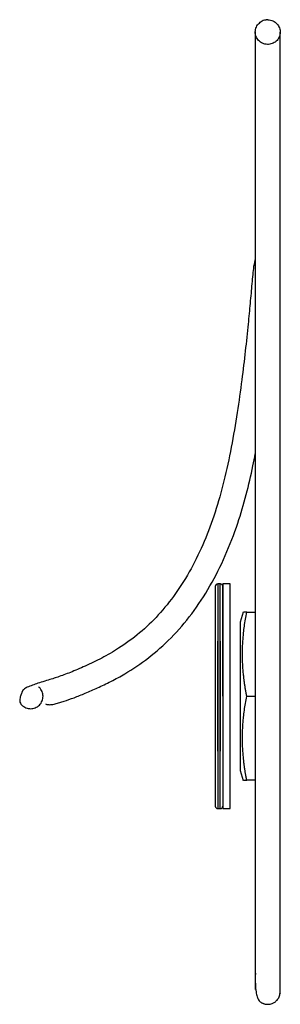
# Paper-space layout '_Derecha' of a CAD drawing. Header units: millimetres. Extents: x -540 to 0, y -122 to 135.
# Tile 2 of 2: x -52 to 0, y -62 to 135. Entities that reach past the tile are written whole.
import ezdxf

# ---------------------------------------------------------------- set-up
doc = ezdxf.new("R2010")
doc.units = ezdxf.units.MM

psp = doc.layouts.new('_Derecha')

# ---------------------------------------------------------------- linework, layer by layer
at = {"color": 7, "linetype": 'Continuous', "lineweight": 25}
for p, q in [((-13, 22), (-13, 0)), ((-11.99, 22.5), (-12.5, 22.5)), ((-12.5, 22.5), (-12.5, 0)), ((-9.99, 22.5), (-11.5, 22.5)), ((-11.5, 22.5), (-11.5, -22)), ((-7.42, 16.86), (-8.05, 14.85)), ((-6.71, 16.84), (-5, 16.84)), ((-6.71, 0), (-5, 0)), ((-12, -22.5), (-12, 0)), ((-10, -22.5), (-10, 0)), ((-8.05, -14.85), (-7.42, -16.86)), ((-5, -16.84), (-6.71, -16.84)), ((-12.5, -22.5), (-11.99, -22.5)), ((-11.5, -22.5), (-9.99, -22.5))]:
    psp.add_line(p, q, dxfattribs=at)
for centre, start, end in [((-12.5, 22), 90.0185, 180), ((-12, 22), 0, 90.0185), ((-12.5, -22), 180, 270.0185), ((-12, -22), 270.0185, 360)]:
    psp.add_arc(centre, 0.5, start, end, dxfattribs=at)
for points, knots in [([(-2.5, 135.41), (-2.4, 135.41), (-2.13, 135.4), (-1.7, 135.3), (-1.23, 135.09), (-0.82, 134.79), (-0.38, 134.32), (-0.02, 133.6), (0.03, 132.8), (-0.11, 132.17), (-0.32, 131.71), (-0.63, 131.3), (-1.11, 130.87), (-1.84, 130.53), (-2.66, 130.47), (-3.3, 130.61), (-3.77, 130.82), (-4.18, 131.12), (-4.62, 131.59), (-4.98, 132.31), (-5.03, 133.11), (-4.89, 133.74), (-4.68, 134.2), (-4.37, 134.61), (-3.88, 135.04), (-3.46, 135.29), (-3.18, 135.45)], [0, 0, 0, 0, 0.019652, 0.053202, 0.087465, 0.121727, 0.155277, 0.217602, 0.279927, 0.313477, 0.347739, 0.382002, 0.415552, 0.477877, 0.540201, 0.573751, 0.608014, 0.642276, 0.675827, 0.738151, 0.800476, 0.834026, 0.868288, 0.902551, 0.936101, 1, 1, 1, 1]), ([(-2.5, 135.41), (-2.55, 135.41), (-2.66, 135.41), (-2.82, 135.39), (-2.98, 135.37), (-3.09, 135.34), (-3.14, 135.33)], [0, 0, 0, 0, 0.250526, 0.5, 0.749474, 1, 1, 1, 1]), ([(-5, 132.95), (-5, 132.24), (-5, 130.8), (-5, 127.56), (-5, 123.51), (-5, 118.59), (-5, 112.87), (-5, 105.99), (-5, 97.85), (-5, 88.42), (-5, 78.27), (-5, 67.51), (-5, 55.24), (-5, 41.43), (-5, 26.08), (-5, 10.28), (-5, -3.98), (-5, -16.49), (-5, -27.14), (-4.99, -35.75), (-4.99, -42.29), (-4.99, -46.93), (-4.99, -50.82), (-4.99, -53.91), (-4.99, -56.21), (-4.99, -57.94), (-4.99, -58.46), (-4.99, -58.72)], [0, 0, 0, 0, 0.035027, 0.070631, 0.106814, 0.143579, 0.180924, 0.218851, 0.265131, 0.312244, 0.360197, 0.408984, 0.458606, 0.521812, 0.586319, 0.652127, 0.71923, 0.764681, 0.810698, 0.857265, 0.880755, 0.904373, 0.928113, 0.945995, 0.963932, 0.981929, 1, 1, 1, 1]), ([(-0.01, -59.14), (-0.01, -58.89), (-0.01, -58.38), (-0.01, -56.8), (0, -54.43), (0, -51.13), (0, -46.39), (0, -40.72), (0, -34.32), (0, -28.12), (0, -22.24), (0, -16.74), (0, -11.41), (0, -6.32), (0, -1.4), (0, 3.25), (0, 10.02), (0, 19.05), (0, 30.3), (0, 41.74), (0, 53.06), (0, 61.89), (0, 68.13), (0, 72.16), (0, 76.45), (0, 81.05), (0, 86.01), (0, 91.26), (0, 96.86), (0, 102.72), (0, 108.34), (0, 113.62), (0, 118.45), (0, 123), (0, 127.08), (0, 130.59), (0, 132.16), (0, 132.96)], [0, 0, 0, 0, 0.01733, 0.034224, 0.05068, 0.074535, 0.097421, 0.129168, 0.158862, 0.186507, 0.212107, 0.235663, 0.257174, 0.279901, 0.299845, 0.318945, 0.338172, 0.384463, 0.431479, 0.478953, 0.528865, 0.576298, 0.594252, 0.611824, 0.630685, 0.652747, 0.675578, 0.701051, 0.729169, 0.759932, 0.79334, 0.823197, 0.854889, 0.888416, 0.923776, 0.96097, 1, 1, 1, 1]), ([(-5.01, 87.65), (-5.12, 87.14), (-5.41, 85.77), (-5.66, 82.73), (-6.02, 78.84), (-6.45, 74.27), (-6.98, 69.15), (-7.69, 63.21), (-8.6, 56.72), (-9.75, 49.9), (-11.19, 43.13), (-12.97, 36.79), (-15.16, 30.9), (-17.79, 25.43), (-20.87, 20.48), (-24.34, 16.19), (-28.17, 12.53), (-32.03, 9.71), (-35.74, 7.58), (-39.03, 6.01), (-42.04, 4.74), (-44.06, 3.99), (-45.62, 3.48), (-46.88, 3.09), (-48.18, 2.69), (-49.41, 2.29), (-50.26, 1.98), (-50.83, 1.72), (-51.15, 1.53), (-51.36, 1.37), (-51.5, 1.23), (-51.56, 1.15), (-51.6, 1.09), (-51.62, 1.05), (-51.65, 0.99), (-51.69, 0.88), (-51.75, 0.72), (-51.81, 0.54), (-51.91, 0.27), (-52.01, -0.02), (-52.12, -0.41), (-52.18, -0.84), (-52.15, -1.26), (-52.01, -1.47), (-51.93, -1.59)], [0, 0, 0, 0, 0.023994, 0.063775, 0.102044, 0.137314, 0.179911, 0.222935, 0.269208, 0.317878, 0.365388, 0.411321, 0.45655, 0.502455, 0.548836, 0.594037, 0.638291, 0.684494, 0.720772, 0.756914, 0.791454, 0.82431, 0.837297, 0.853977, 0.874432, 0.892318, 0.91241, 0.921714, 0.928824, 0.933737, 0.935382, 0.936504, 0.936887, 0.937043, 0.937179, 0.938012, 0.938731, 0.94006, 0.941776, 0.946547, 0.953259, 0.965311, 0.980902, 1, 1, 1, 1]), ([(-47, -1.51), (-46.91, -1.56), (-46.74, -1.66), (-46.37, -1.7), (-45.85, -1.69), (-45.14, -1.57), (-44.23, -1.32), (-43.03, -0.94), (-41.27, -0.31), (-39.03, 0.58), (-36.55, 1.66), (-33.87, 2.95), (-30.43, 4.83), (-26.32, 7.58), (-21.77, 11.6), (-17.61, 16.43), (-13.98, 21.96), (-10.92, 28.06), (-8.55, 34.24), (-6.78, 40.28), (-5.67, 44.97), (-5.15, 47.7), (-5, 48.5)], [0, 0, 0, 0, 0.022051, 0.044355, 0.065033, 0.097684, 0.124979, 0.146848, 0.187478, 0.228854, 0.271621, 0.315932, 0.361611, 0.439267, 0.518603, 0.599285, 0.6807, 0.761594, 0.841798, 0.908655, 0.973104, 1, 1, 1, 1]), ([(-12, 0), (-12, 1.33), (-12, 2.7), (-12, 5.49), (-12, 6.9), (-12, 9.67), (-12, 11.03), (-12, 13.6), (-12, 14.81), (-12, 17.01), (-12, 17.99), (-12, 19.67), (-12, 20.37), (-12, 21.47), (-12, 21.87), (-12, 22.38), (-12, 22.5), (-12, 22.5)], [0, 0, 0, 0, 0.125, 0.125, 0.25, 0.25, 0.375, 0.375, 0.5, 0.5, 0.625, 0.625, 0.75, 0.75, 0.875, 0.875, 1, 1, 1, 1]), ([(-11.5, 0), (-11.5, 1.3), (-11.5, 2.64), (-11.5, 5.37), (-11.5, 6.74), (-11.5, 9.45), (-11.5, 10.78), (-11.5, 13.3), (-11.5, 14.48), (-11.5, 16.63), (-11.5, 17.59), (-11.5, 19.24), (-11.5, 19.92), (-11.5, 20.99), (-11.5, 21.38), (-11.5, 21.88), (-11.5, 22), (-11.5, 22)], [0, 0, 0, 0, 0.125, 0.125, 0.25, 0.25, 0.375, 0.375, 0.5, 0.5, 0.625, 0.625, 0.75, 0.75, 0.875, 0.875, 1, 1, 1, 1]), ([(-10, 0), (-10, 1.33), (-10, 2.7), (-10, 5.49), (-10, 6.9), (-10, 9.67), (-10, 11.03), (-10, 13.6), (-10, 14.81), (-10, 17.01), (-10, 17.99), (-10, 19.67), (-10, 20.37), (-10, 21.47), (-10, 21.87), (-10, 22.38), (-10, 22.5), (-10, 22.5)], [0, 0, 0, 0, 0.125, 0.125, 0.25, 0.25, 0.375, 0.375, 0.5, 0.5, 0.625, 0.625, 0.75, 0.75, 0.875, 0.875, 1, 1, 1, 1]), ([(-6.71, 0), (-6.75, 0.24), (-6.84, 0.71), (-6.96, 1.42), (-7.07, 2.12), (-7.17, 2.82), (-7.26, 3.51), (-7.35, 4.32), (-7.44, 5.26), (-7.53, 6.68), (-7.58, 8.44), (-7.53, 10.2), (-7.43, 11.6), (-7.33, 12.76), (-7.17, 14.04), (-6.97, 15.43), (-6.8, 16.36), (-6.71, 16.84)], [0, 0, 0, 0, 0.04299, 0.085312, 0.127062, 0.168344, 0.209267, 0.249947, 0.313377, 0.376201, 0.501268, 0.625667, 0.688096, 0.751179, 0.832142, 0.91485, 1, 1, 1, 1]), ([(-6.71, 16.84), (-6.99, 16.84), (-7.41, 16.84), (-7.36, 16.84), (-7.34, 16.84)], [0, 0, 0, 0, 0.666927, 1, 1, 1, 1]), ([(-8.04, 14.87), (-8.04, 14.87), (-8.04, 14.79), (-8.04, 14.45), (-8.04, 14.19), (-8.04, 13.46), (-8.04, 13), (-8.04, 11.89), (-8.04, 11.24), (-8.04, 9.79), (-8.04, 8.99), (-8.04, 7.29), (-8.04, 6.39), (-8.04, 4.56), (-8.04, 3.63), (-8.04, 1.79), (-8.04, 0.88), (-8.04, -0.88), (-8.04, -1.79), (-8.04, -3.63), (-8.04, -4.56), (-8.04, -6.39), (-8.04, -7.29), (-8.04, -8.99), (-8.04, -9.79), (-8.04, -11.24), (-8.04, -11.89), (-8.04, -13), (-8.04, -13.46), (-8.04, -14.19), (-8.04, -14.45), (-8.04, -14.79), (-8.04, -14.87), (-8.04, -14.87)], [0, 0, 0, 0, 0.0625, 0.0625, 0.125, 0.125, 0.1875, 0.1875, 0.25, 0.25, 0.3125, 0.3125, 0.375, 0.375, 0.4375, 0.4375, 0.5, 0.5, 0.5625, 0.5625, 0.625, 0.625, 0.6875, 0.6875, 0.75, 0.75, 0.8125, 0.8125, 0.875, 0.875, 0.9375, 0.9375, 1, 1, 1, 1]), ([(-0.04, -14.87), (-0.04, -14.87), (-0.04, -14.79), (-0.04, -14.45), (-0.04, -14.19), (-0.04, -13.46), (-0.04, -13), (-0.04, -11.89), (-0.04, -11.24), (-0.04, -9.79), (-0.04, -8.99), (-0.04, -7.29), (-0.04, -6.39), (-0.04, -4.56), (-0.04, -3.63), (-0.04, -1.79), (-0.04, -0.88), (-0.04, 0.88), (-0.04, 1.79), (-0.04, 3.63), (-0.04, 4.56), (-0.04, 6.39), (-0.04, 7.29), (-0.04, 8.99), (-0.04, 9.79), (-0.04, 11.24), (-0.04, 11.89), (-0.04, 13), (-0.04, 13.46), (-0.04, 14.19), (-0.04, 14.45), (-0.04, 14.79), (-0.04, 14.87), (-0.04, 14.87)], [0, 0, 0, 0, 0.0625, 0.0625, 0.125, 0.125, 0.1875, 0.1875, 0.25, 0.25, 0.3125, 0.3125, 0.375, 0.375, 0.4375, 0.4375, 0.5, 0.5, 0.5625, 0.5625, 0.625, 0.625, 0.6875, 0.6875, 0.75, 0.75, 0.8125, 0.8125, 0.875, 0.875, 0.9375, 0.9375, 1, 1, 1, 1]), ([(-12.5, -11), (-12.5, -11), (-12.5, -10.94), (-12.5, -10.69), (-12.5, -10.5), (-12.5, -9.96), (-12.5, -9.62), (-12.5, -8.8), (-12.5, -8.32), (-12.5, -7.24), (-12.5, -6.65), (-12.5, -5.39), (-12.5, -4.73), (-12.5, -3.37), (-12.5, -2.68), (-12.5, -1.32), (-12.5, -0.65), (-12.5, 0.65), (-12.5, 1.32), (-12.5, 2.68), (-12.5, 3.37), (-12.5, 4.73), (-12.5, 5.39), (-12.5, 6.65), (-12.5, 7.24), (-12.5, 8.32), (-12.5, 8.8), (-12.5, 9.62), (-12.5, 9.96), (-12.5, 10.5), (-12.5, 10.69), (-12.5, 10.94), (-12.5, 11), (-12.5, 11)], [0, 0, 0, 0, 0.0625, 0.0625, 0.125, 0.125, 0.1875, 0.1875, 0.25, 0.25, 0.3125, 0.3125, 0.375, 0.375, 0.4375, 0.4375, 0.5, 0.5, 0.5625, 0.5625, 0.625, 0.625, 0.6875, 0.6875, 0.75, 0.75, 0.8125, 0.8125, 0.875, 0.875, 0.9375, 0.9375, 1, 1, 1, 1]), ([(-12, 11), (-12, 11), (-12, 10.94), (-12, 10.69), (-12, 10.5), (-12, 9.96), (-12, 9.62), (-12, 8.8), (-12, 8.32), (-12, 7.24), (-12, 6.65), (-12, 5.39), (-12, 4.73), (-12, 3.37), (-12, 2.68), (-12, 1.32), (-12, 0.65), (-12, -0.65), (-12, -1.32), (-12, -2.68), (-12, -3.37), (-12, -4.73), (-12, -5.39), (-12, -6.65), (-12, -7.24), (-12, -8.32), (-12, -8.8), (-12, -9.62), (-12, -9.96), (-12, -10.5), (-12, -10.69), (-12, -10.94), (-12, -11), (-12, -11)], [0, 0, 0, 0, 0.0625, 0.0625, 0.125, 0.125, 0.1875, 0.1875, 0.25, 0.25, 0.3125, 0.3125, 0.375, 0.375, 0.4375, 0.4375, 0.5, 0.5, 0.5625, 0.5625, 0.625, 0.625, 0.6875, 0.6875, 0.75, 0.75, 0.8125, 0.8125, 0.875, 0.875, 0.9375, 0.9375, 1, 1, 1, 1]), ([(-51.92, -1.58), (-51.87, -1.65), (-51.72, -1.85), (-51.38, -2.1), (-50.8, -2.41), (-50, -2.56), (-49.2, -2.41), (-48.62, -2.11), (-48.22, -1.78), (-47.89, -1.38), (-47.59, -0.8), (-47.44, 0), (-47.59, 0.8), (-47.9, 1.38), (-48.15, 1.71), (-48.34, 1.86), (-48.39, 1.9)], [0, 0, 0, 0, 0.029029, 0.091301, 0.15228, 0.265557, 0.378834, 0.439813, 0.502086, 0.564359, 0.625338, 0.738615, 0.851892, 0.91287, 0.975143, 1, 1, 1, 1]), ([(-6.71, -16.84), (-6.75, -16.6), (-6.84, -16.12), (-6.96, -15.42), (-7.07, -14.72), (-7.17, -14.03), (-7.26, -13.34), (-7.35, -12.53), (-7.43, -11.6), (-7.53, -10.2), (-7.58, -8.44), (-7.53, -6.68), (-7.44, -5.26), (-7.33, -4.09), (-7.17, -2.81), (-6.97, -1.41), (-6.8, -0.48), (-6.71, 0)], [0, 0, 0, 0, 0.04292, 0.08515, 0.126768, 0.16786, 0.208514, 0.248826, 0.311906, 0.374338, 0.498736, 0.623803, 0.686625, 0.750057, 0.831658, 0.914688, 1, 1, 1, 1]), ([(-13, 0), (-13, -1.3), (-13, -2.64), (-13, -5.37), (-13, -6.74), (-13, -9.45), (-13, -10.78), (-13, -13.3), (-13, -14.48), (-13, -16.63), (-13, -17.59), (-13, -19.24), (-13, -19.92), (-13, -20.99), (-13, -21.38), (-13, -21.88), (-13, -22), (-13, -22)], [0, 0, 0, 0, 0.125, 0.125, 0.25, 0.25, 0.375, 0.375, 0.5, 0.5, 0.625, 0.625, 0.75, 0.75, 0.875, 0.875, 1, 1, 1, 1]), ([(-12.5, 0), (-12.5, -1.33), (-12.5, -2.7), (-12.5, -5.49), (-12.5, -6.9), (-12.5, -9.67), (-12.5, -11.03), (-12.5, -13.6), (-12.5, -14.81), (-12.5, -17.01), (-12.5, -17.99), (-12.5, -19.67), (-12.5, -20.37), (-12.5, -21.47), (-12.5, -21.87), (-12.5, -22.38), (-12.5, -22.5), (-12.5, -22.5)], [0, 0, 0, 0, 0.125, 0.125, 0.25, 0.25, 0.375, 0.375, 0.5, 0.5, 0.625, 0.625, 0.75, 0.75, 0.875, 0.875, 1, 1, 1, 1]), ([(-11.5, 0), (-11.5, -1.33), (-11.5, -2.7), (-11.5, -5.49), (-11.5, -6.9), (-11.5, -9.67), (-11.5, -11.03), (-11.5, -13.6), (-11.5, -14.81), (-11.5, -17.01), (-11.5, -17.99), (-11.5, -19.67), (-11.5, -20.37), (-11.5, -21.47), (-11.5, -21.87), (-11.5, -22.38), (-11.5, -22.5), (-11.5, -22.5)], [0, 0, 0, 0, 0.125, 0.125, 0.25, 0.25, 0.375, 0.375, 0.5, 0.5, 0.625, 0.625, 0.75, 0.75, 0.875, 0.875, 1, 1, 1, 1]), ([(-7.34, -16.84), (-7.36, -16.84), (-7.41, -16.84), (-6.99, -16.84), (-6.71, -16.84)], [0, 0, 0, 0, 0.333068, 1, 1, 1, 1]), ([(-4.98, -55.45), (-4.99, -56.22), (-5.01, -57.67), (-4.88, -59.15), (-4.66, -60.15), (-4.39, -60.77), (-4.08, -61.13), (-3.82, -61.32), (-3.62, -61.42), (-3.51, -61.47), (-3.45, -61.49), (-3.39, -61.52), (-3.3, -61.55), (-2.98, -61.65), (-2.37, -61.73), (-1.68, -61.59), (-1.07, -61.26), (-0.58, -60.83), (-0.17, -60.2), (-0.07, -59.69), (-0.02, -59.42)], [0, 0, 0, 0, 0.190286, 0.354684, 0.492362, 0.60227, 0.683548, 0.735841, 0.751284, 0.756497, 0.760273, 0.761786, 0.766115, 0.772598, 0.806795, 0.853635, 0.883485, 0.918278, 0.957488, 1, 1, 1, 1]), ([(-0.04, -59.48), (-0.04, -59.53), (-0.03, -59.64), (-0.03, -59.15), (-0.03, -58.85)], [0, 0, 0, 0, 0.388427, 1, 1, 1, 1])]:
    psp.add_open_spline(points, degree=3, knots=knots, dxfattribs=at)

doc.saveas('drawing.dxf')
